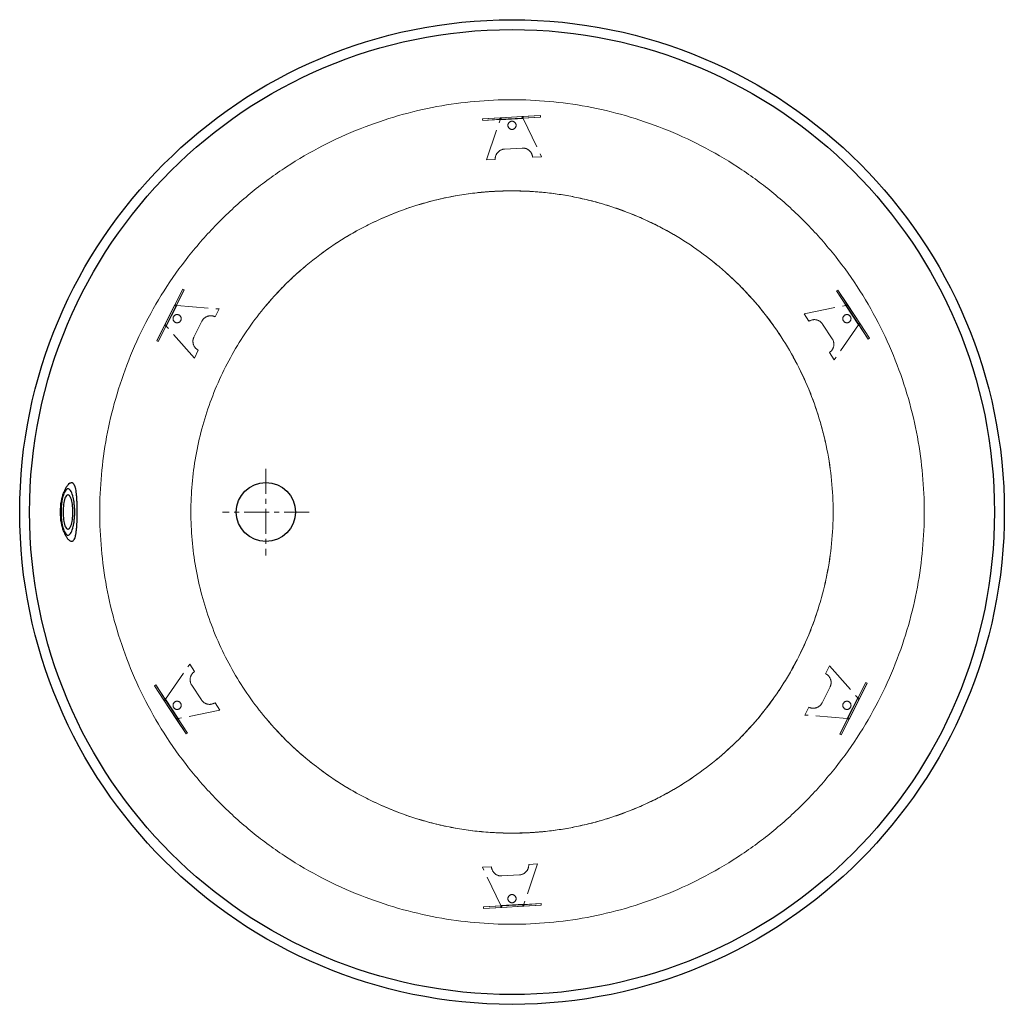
# Model space of a CAD drawing. Header units: millimetres. Extents: x 365 to 1865, y 6 to 1506.
import ezdxf

# ---------------------------------------------------------------- set-up
doc = ezdxf.new("R2010")
doc.units = ezdxf.units.MM
doc.header["$LTSCALE"] = 4
doc.header["$MEASUREMENT"] = 0
doc.linetypes.add('ACAD_ISO02W100', pattern=[15, 12, -3])
doc.linetypes.add('MITTE', pattern=[50.8, 31.75, -6.35, 6.35, -6.35])
doc.layers.get('0').update_dxf_attribs({"lineweight": 20})
for name, color, linetype, lineweight in [('kontur', 252, 'Continuous', 9), ('mittellinien_aktuell', 7, 'MITTE', 9), ('verdeckt', 8, 'ACAD_ISO02W100', 9)]:
    doc.layers.add(name, color=color, linetype=linetype, lineweight=lineweight)

msp = doc.modelspace()

# ---------------------------------------------------------------- linework, layer by layer
at = {"color": 7, "linetype": 'Continuous', "lineweight": 25, "flags": 128}
for points in [[(446.3, 756.2), (446.3, 759.3), (446.1, 762.2), (445.9, 765.1), (445.5, 767.9), (445.1, 770.5), (444.6, 773), (444, 775.2), (443.3, 777.1), (442.6, 778.8), (441.8, 780.1), (441, 781.2), (440.1, 781.9), (439.3, 782.2), (438.4, 782.2), (437.5, 781.9), (436.7, 781.2), (435.8, 780.1), (435.1, 778.8), (434.3, 777.1), (433.7, 775.2), (433.1, 773), (432.6, 770.5), (432.1, 767.9), (431.8, 765.1), (431.5, 762.2), (431.4, 759.3), (431.3, 756.2), (431.4, 753.2), (431.5, 750.3), (431.8, 747.4), (432.1, 744.6), (432.6, 742), (433.1, 739.5), (433.7, 737.3), (434.3, 735.4), (435.1, 733.7), (435.8, 732.4), (436.7, 731.3), (437.5, 730.6), (438.4, 730.3), (439.3, 730.3), (440.1, 730.6), (441, 731.3), (441.8, 732.4), (442.6, 733.7), (443.3, 735.4), (444, 737.3), (444.6, 739.5), (445.1, 742), (445.5, 744.6), (445.9, 747.4), (446.1, 750.3), (446.3, 753.2), (446.3, 756.2)], [(446.9, 777.9), (446.2, 780.7), (445.4, 783.3), (444.6, 785.5), (443.7, 787.4), (442.7, 789), (441.7, 790.2), (440.7, 791.1), (439.6, 791.6), (438.5, 791.7), (437.5, 791.4), (436.4, 790.7), (435.4, 789.7), (434.4, 788.2), (433.5, 786.5), (432.6, 784.4), (431.8, 782)], [(431.8, 730.5), (432.6, 728.1), (433.5, 726), (434.4, 724.3), (435.4, 722.8), (436.4, 721.8), (437.5, 721.1), (438.5, 720.8), (439.6, 720.9), (440.7, 721.4), (441.7, 722.3), (442.7, 723.5), (443.7, 725.1), (444.6, 727), (445.4, 729.2), (446.2, 731.8), (446.9, 734.6)]]:
    msp.add_lwpolyline(points, dxfattribs=at)
at = {"color": 7, "linetype": 'Continuous', "lineweight": 25}
for centre, radius in [((1115.3, 756.2), 750), ((1115.3, 756.2), 735), ((740.3, 756.2), 45)]:
    msp.add_circle(centre, radius, dxfattribs=at)
for points, knots in [([(429.5, 775.9), (429.6, 776.5), (429.8, 777), (430, 778.1), (430.2, 778.7), (430.6, 780.2), (430.9, 781.3), (431.9, 784.2), (432.6, 786.1), (434.1, 789.7), (434.9, 791.3), (436.1, 793.5), (436.5, 794.2), (437.3, 795.5), (437.8, 796.1), (439, 797.8), (439.8, 798.7), (440.8, 799.6), (441, 799.8), (441.4, 800.1), (441.6, 800.2), (442.2, 800.6), (442.6, 800.7), (443.7, 801.1), (444.4, 801.2), (445.4, 800.9), (445.7, 800.7), (446.3, 800.3), (446.6, 800), (447.4, 799), (447.9, 798.2), (448.5, 796.9), (448.6, 796.6), (448.8, 796), (449, 795.7), (449.3, 794.8), (449.5, 794.2), (450, 792.1), (450.3, 790.5), (450.7, 788), (450.9, 787.1), (451.1, 785.2), (451.2, 784.3), (451.5, 781.4), (451.7, 779.3), (451.9, 776.1), (452, 775), (452.1, 772.8), (452.1, 771.6), (452.3, 768.2), (452.4, 765.9), (452.4, 761.1), (452.5, 758.8), (452.5, 755.7), (452.5, 755.1), (452.5, 753.9), (452.5, 753.3), (452.4, 751.5), (452.4, 750.3), (452.4, 746.8), (452.3, 744.4), (452.2, 741.5), (452.1, 741), (452.1, 739.8), (452.1, 739.3), (452, 737.6), (451.9, 736.5), (451.7, 733.3), (451.5, 731.2), (451.3, 728.7), (451.2, 728.3), (451.1, 727.3), (451, 726.8), (450.9, 725.5), (450.7, 724.6), (450.3, 722), (450, 720.4), (449.3, 717.6), (448.9, 716.4), (448.2, 714.8), (447.9, 714.3), (447.4, 713.5), (447.2, 713.1), (446.3, 712.2), (445.7, 711.7), (444.9, 711.5), (444.7, 711.5), (444.4, 711.4), (444.2, 711.4), (443.7, 711.4), (443.3, 711.5), (442.2, 711.9), (441.4, 712.4), (440.2, 713.5), (439.8, 713.9), (438.9, 714.8), (438.5, 715.3), (437.3, 717), (436.5, 718.3), (435.5, 720.1), (435.3, 720.5), (434.9, 721.3), (434.7, 721.7), (434.1, 722.9), (433.7, 723.7), (432.6, 726.4), (431.9, 728.3), (430.9, 731.2), (430.6, 732.3), (430.2, 733.8), (430, 734.4), (429.8, 735.5), (429.6, 736), (429.5, 736.6)], [0, 0, 0, 0, 0.007813, 0.007813, 0.015625, 0.015625, 0.03125, 0.03125, 0.0625, 0.0625, 0.09375, 0.09375, 0.109375, 0.109375, 0.125, 0.125, 0.15625, 0.15625, 0.164063, 0.164063, 0.171875, 0.171875, 0.1875, 0.1875, 0.21875, 0.21875, 0.234375, 0.234375, 0.25, 0.25, 0.28125, 0.28125, 0.289063, 0.289063, 0.296875, 0.296875, 0.3125, 0.3125, 0.34375, 0.34375, 0.359375, 0.359375, 0.375, 0.375, 0.40625, 0.40625, 0.421875, 0.421875, 0.4375, 0.4375, 0.46875, 0.46875, 0.5, 0.5, 0.507813, 0.507813, 0.515625, 0.515625, 0.53125, 0.53125, 0.5625, 0.5625, 0.570313, 0.570313, 0.578125, 0.578125, 0.59375, 0.59375, 0.625, 0.625, 0.632813, 0.632813, 0.640625, 0.640625, 0.65625, 0.65625, 0.6875, 0.6875, 0.71875, 0.71875, 0.734375, 0.734375, 0.75, 0.75, 0.78125, 0.78125, 0.789063, 0.789063, 0.796875, 0.796875, 0.8125, 0.8125, 0.84375, 0.84375, 0.859375, 0.859375, 0.875, 0.875, 0.90625, 0.90625, 0.914063, 0.914063, 0.921875, 0.921875, 0.9375, 0.9375, 0.96875, 0.96875, 0.984375, 0.984375, 0.992188, 0.992188, 1, 1, 1, 1]), ([(431.8, 782), (431.4, 780.7), (431, 779.3), (430.3, 776.4), (430, 774.9), (429.7, 773.3)], [0, 0, 0, 0, 0.5, 0.5, 1, 1, 1, 1]), ([(429.5, 736.6), (429.3, 737.3), (429.2, 738.1), (428.8, 739.7), (428.7, 740.5), (428.3, 742.9), (428.1, 744.6), (427.8, 747.8), (427.6, 749.5), (427.5, 752.9), (427.4, 754.5), (427.4, 757.9), (427.5, 759.6), (427.6, 763), (427.8, 764.6), (428.1, 767.9), (428.3, 769.6), (428.7, 772), (428.8, 772.8), (429.2, 774.4), (429.3, 775.2), (429.5, 775.9)], [0, 0, 0, 0, 0.0625, 0.0625, 0.125, 0.125, 0.25, 0.25, 0.375, 0.375, 0.5, 0.5, 0.625, 0.625, 0.75, 0.75, 0.875, 0.875, 0.9375, 0.9375, 1, 1, 1, 1]), ([(429.7, 773.3), (429.5, 772), (429.3, 770.7), (428.9, 768), (428.8, 766.6), (428.6, 764.4), (428.5, 763.7), (428.4, 762.2), (428.4, 761.5), (428.3, 759.3), (428.3, 757.8), (428.3, 755.5), (428.3, 754.8), (428.3, 753.3), (428.3, 752.5), (428.4, 750.3), (428.5, 748.8), (428.8, 746), (428.9, 744.6), (429.3, 741.8), (429.5, 740.5), (429.7, 739.2)], [0, 0, 0, 0, 0.125, 0.125, 0.25, 0.25, 0.3125, 0.3125, 0.375, 0.375, 0.5, 0.5, 0.5625, 0.5625, 0.625, 0.625, 0.75, 0.75, 0.875, 0.875, 1, 1, 1, 1]), ([(446.9, 734.6), (447.3, 736.1), (447.6, 737.8), (448.1, 741.1), (448.3, 742.9), (448.6, 745.7), (448.7, 746.6), (448.9, 748.5), (448.9, 749.5), (449.1, 752.3), (449.1, 754.2), (449.1, 756.7), (449.1, 757.2), (449.1, 758.2), (449.1, 758.7), (449.1, 760.1), (449, 761.1), (448.9, 764), (448.7, 765.8), (448.4, 768.6), (448.3, 769.5), (448.1, 771.3), (448, 772.2), (447.6, 774.7), (447.3, 776.4), (446.9, 777.9)], [0, 0, 0, 0, 0.125, 0.125, 0.25, 0.25, 0.3125, 0.3125, 0.375, 0.375, 0.5, 0.5, 0.53125, 0.53125, 0.5625, 0.5625, 0.625, 0.625, 0.75, 0.75, 0.8125, 0.8125, 0.875, 0.875, 1, 1, 1, 1]), ([(429.7, 739.2), (430, 737.6), (430.3, 736.1), (431, 733.2), (431.4, 731.8), (431.8, 730.5)], [0, 0, 0, 0, 0.5, 0.5, 1, 1, 1, 1])]:
    msp.add_open_spline(points, degree=3, knots=knots, dxfattribs=at)
at = {"layer": 'kontur'}
for points, knots in [([(1115.3, 128.2), (1096.8, 128.2), (1077.9, 129), (1039.8, 132.5), (1020.4, 135.1), (981.6, 142.3), (962, 146.9), (922.9, 158), (903.4, 164.7), (864.8, 180), (845.6, 188.7), (808, 208.1), (789.6, 218.8), (753.7, 242.3), (736.2, 255), (702.7, 282.3), (686.5, 296.8), (655.9, 327.5), (641.3, 343.6), (614.1, 377.2), (601.4, 394.6), (577.9, 430.5), (567.1, 449), (547.7, 486.6), (539, 505.7), (523.7, 544.4), (517.1, 563.9), (505.9, 603), (501.3, 622.5), (494.1, 661.4), (491.5, 680.7), (488.1, 718.9), (487.2, 737.7), (487.2, 774.8), (488.1, 793.6), (491.5, 831.8), (494.1, 851.1), (501.3, 890), (505.9, 909.5), (517.1, 948.6), (523.7, 968.1), (539, 1006.8), (547.7, 1025.9), (567.1, 1063.5), (577.9, 1082), (601.4, 1117.9), (614.1, 1135.3), (641.3, 1168.9), (655.9, 1185), (686.5, 1215.7), (702.7, 1230.2), (736.2, 1257.5), (753.7, 1270.2), (789.6, 1293.7), (808, 1304.4), (845.6, 1323.8), (864.8, 1332.5), (903.4, 1347.8), (922.9, 1354.5), (962, 1365.6), (981.6, 1370.2), (1020.4, 1377.4), (1039.8, 1380), (1077.9, 1383.5), (1096.8, 1384.3), (1115.3, 1384.3)], [0, 0, 0, 0, 0.03125, 0.03125, 0.0625, 0.0625, 0.09375, 0.09375, 0.125, 0.125, 0.15625, 0.15625, 0.1875, 0.1875, 0.21875, 0.21875, 0.25, 0.25, 0.28125, 0.28125, 0.3125, 0.3125, 0.34375, 0.34375, 0.375, 0.375, 0.40625, 0.40625, 0.4375, 0.4375, 0.46875, 0.46875, 0.5, 0.5, 0.53125, 0.53125, 0.5625, 0.5625, 0.59375, 0.59375, 0.625, 0.625, 0.65625, 0.65625, 0.6875, 0.6875, 0.71875, 0.71875, 0.75, 0.75, 0.78125, 0.78125, 0.8125, 0.8125, 0.84375, 0.84375, 0.875, 0.875, 0.90625, 0.90625, 0.9375, 0.9375, 0.96875, 0.96875, 1, 1, 1, 1]), ([(1115.3, 1384.3), (1133.8, 1384.3), (1152.6, 1383.5), (1190.8, 1380), (1210.1, 1377.4), (1249, 1370.2), (1268.6, 1365.6), (1307.6, 1354.5), (1327.1, 1347.8), (1365.8, 1332.5), (1384.9, 1323.8), (1422.5, 1304.4), (1441, 1293.7), (1476.9, 1270.2), (1494.4, 1257.5), (1527.9, 1230.2), (1544.1, 1215.7), (1574.7, 1185), (1589.2, 1168.9), (1616.5, 1135.3), (1629.2, 1117.9), (1652.7, 1082), (1663.4, 1063.5), (1682.9, 1025.9), (1691.6, 1006.8), (1706.9, 968.1), (1713.5, 948.6), (1724.7, 909.5), (1729.2, 890), (1736.4, 851.1), (1739.1, 831.8), (1742.5, 793.6), (1743.3, 774.8), (1743.3, 737.7), (1742.5, 718.9), (1739.1, 680.7), (1736.4, 661.4), (1729.2, 622.5), (1724.7, 603), (1713.5, 563.9), (1706.9, 544.4), (1691.6, 505.7), (1682.9, 486.6), (1663.4, 449), (1652.7, 430.5), (1629.2, 394.6), (1616.5, 377.2), (1589.2, 343.6), (1574.7, 327.5), (1544.1, 296.8), (1527.9, 282.3), (1494.4, 255), (1476.9, 242.3), (1441, 218.8), (1422.5, 208.1), (1384.9, 188.7), (1365.8, 180), (1327.1, 164.7), (1307.6, 158), (1268.6, 146.9), (1249, 142.3), (1210.1, 135.1), (1190.8, 132.5), (1152.6, 129), (1133.8, 128.2), (1115.3, 128.2)], [0, 0, 0, 0, 0.03125, 0.03125, 0.0625, 0.0625, 0.09375, 0.09375, 0.125, 0.125, 0.15625, 0.15625, 0.1875, 0.1875, 0.21875, 0.21875, 0.25, 0.25, 0.28125, 0.28125, 0.3125, 0.3125, 0.34375, 0.34375, 0.375, 0.375, 0.40625, 0.40625, 0.4375, 0.4375, 0.46875, 0.46875, 0.5, 0.5, 0.53125, 0.53125, 0.5625, 0.5625, 0.59375, 0.59375, 0.625, 0.625, 0.65625, 0.65625, 0.6875, 0.6875, 0.71875, 0.71875, 0.75, 0.75, 0.78125, 0.78125, 0.8125, 0.8125, 0.84375, 0.84375, 0.875, 0.875, 0.90625, 0.90625, 0.9375, 0.9375, 0.96875, 0.96875, 1, 1, 1, 1]), ([(1115.3, 1245.5), (1114.6, 1245.5), (1113, 1245.5), (1110.7, 1245.5), (1108.4, 1245.5), (1106, 1245.4), (1103.7, 1245.4), (1101.3, 1245.3), (1098.9, 1245.2), (1096.5, 1245.1), (1094.1, 1245), (1091.7, 1244.9), (1089.3, 1244.8), (1086.9, 1244.7), (1084.4, 1244.5), (1082, 1244.4), (1079.5, 1244.2), (1077, 1244), (1074.5, 1243.8), (1072, 1243.6), (1069.5, 1243.4), (1067, 1243.1), (1064.5, 1242.9), (1058.5, 1242.2), (1048.8, 1241), (1035.8, 1239.1), (1022.5, 1236.7), (1009.9, 1234.1), (996.7, 1231), (983.8, 1227.6), (970.6, 1223.7), (953.6, 1218.2), (932.8, 1210.4), (908.3, 1199.8), (884.4, 1187.8), (860.8, 1174.4), (838.4, 1159.9), (820.3, 1146.7), (806.7, 1135.9), (796.3, 1127.3), (786.4, 1118.5), (776.6, 1109.4), (767.1, 1100.1), (759.9, 1092.5), (754.9, 1087.1), (751.8, 1083.7), (748.8, 1080.4), (745.9, 1077.1), (743.1, 1073.8), (741.2, 1071.6), (740.3, 1070.5)], [0, 0, 0, 0, 0.005407, 0.010842, 0.016303, 0.021793, 0.027309, 0.032853, 0.038423, 0.04402, 0.049643, 0.055293, 0.06097, 0.066672, 0.072401, 0.078155, 0.083936, 0.089741, 0.095573, 0.101429, 0.107311, 0.113218, 0.119149, 0.125106, 0.155583, 0.1876, 0.217643, 0.250094, 0.278463, 0.312589, 0.343837, 0.375084, 0.437572, 0.50006, 0.562549, 0.625038, 0.690453, 0.750018, 0.781929, 0.812516, 0.844397, 0.875007, 0.90689, 0.937503, 0.948265, 0.958888, 0.969373, 0.979719, 0.989927, 1, 1, 1, 1]), ([(740.3, 1070.4), (751.7, 1084), (763.9, 1097), (789.6, 1121.7), (803.1, 1133.3), (831.4, 1155), (846.1, 1165.1), (876.5, 1183.6), (892.2, 1192), (924.5, 1207), (941, 1213.7), (974.7, 1225.1), (991.9, 1229.9), (1026.6, 1237.7), (1044.2, 1240.6), (1079.6, 1244.5), (1097.4, 1245.4), (1115.3, 1245.4)], [0, 0, 0, 0, 0.125, 0.125, 0.25, 0.25, 0.375, 0.375, 0.5, 0.5, 0.625, 0.625, 0.75, 0.75, 0.875, 0.875, 1, 1, 1, 1]), ([(1115.3, 267), (1116.1, 267), (1117.6, 267), (1119.8, 267), (1122, 267), (1124.2, 267.1), (1126.5, 267.1), (1128.7, 267.2), (1130.9, 267.2), (1133.1, 267.3), (1135.3, 267.4), (1137.4, 267.5), (1139.6, 267.6), (1141.8, 267.7), (1144, 267.8), (1146.1, 268), (1148.3, 268.1), (1150.4, 268.3), (1152.6, 268.4), (1154.7, 268.6), (1156.9, 268.8), (1159, 269), (1161.1, 269.1), (1166.6, 269.7), (1175.3, 270.6), (1187.3, 272.3), (1199.1, 274.2), (1214.8, 277.1), (1234.3, 281.5), (1257.5, 287.9), (1280.2, 295.4), (1302.7, 304.1), (1324.6, 313.8), (1353.2, 328.2), (1387.5, 348.8), (1419.7, 372.7), (1444, 393.6), (1463.4, 412), (1483.5, 433.5), (1503.8, 458.3), (1525.5, 488.6), (1547.5, 525.3), (1565.8, 563.9), (1578.9, 598.9), (1588.2, 629.6), (1596.7, 665.9), (1603, 708.2), (1605.3, 756.2), (1603, 804.3), (1596.7, 846.5), (1588.2, 882.9), (1578.9, 913.6), (1565.8, 948.6), (1547.5, 987.2), (1525.5, 1023.9), (1503.8, 1054.2), (1483.5, 1079), (1463.4, 1100.5), (1444, 1118.9), (1419.7, 1139.8), (1387.5, 1163.7), (1353.2, 1184.3), (1324.6, 1198.7), (1302.7, 1208.4), (1280.2, 1217.1), (1257.5, 1224.6), (1234.3, 1231), (1214.8, 1235.4), (1199.1, 1238.3), (1187.3, 1240.2), (1175.3, 1241.9), (1165.9, 1242.9), (1159, 1243.6), (1154.7, 1243.9), (1150.4, 1244.2), (1146.1, 1244.5), (1141.8, 1244.8), (1137.4, 1245), (1133.1, 1245.2), (1128.7, 1245.3), (1124.2, 1245.4), (1119.8, 1245.5), (1116.8, 1245.5), (1115.3, 1245.5)], [0, 0, 0, 0, 0.001454, 0.002905, 0.004352, 0.005796, 0.007237, 0.008675, 0.01011, 0.011541, 0.012969, 0.014394, 0.015816, 0.017234, 0.018648, 0.02006, 0.021468, 0.022873, 0.024274, 0.025672, 0.027066, 0.028457, 0.029844, 0.031228, 0.039176, 0.047036, 0.054807, 0.062486, 0.078246, 0.093742, 0.109473, 0.124997, 0.140707, 0.156253, 0.1875, 0.218745, 0.234418, 0.250001, 0.270954, 0.291793, 0.312508, 0.343842, 0.375, 0.395879, 0.416716, 0.437507, 0.468769, 0.5, 0.531229, 0.562493, 0.583282, 0.60412, 0.625001, 0.656156, 0.687494, 0.708206, 0.729044, 0.749999, 0.765582, 0.781254, 0.812501, 0.843746, 0.859292, 0.875003, 0.890526, 0.906257, 0.921754, 0.937514, 0.945192, 0.952962, 0.960823, 0.968772, 0.971543, 0.974328, 0.977127, 0.979939, 0.982765, 0.985605, 0.988458, 0.991324, 0.994203, 0.997095, 1, 1, 1, 1]), ([(1115.3, 1245.4), (1123.2, 1245.4), (1139.3, 1245), (1171.2, 1242.7), (1210.8, 1236.8), (1257.5, 1225.1), (1302.7, 1208.9), (1346.2, 1188.4), (1387.5, 1163.7), (1419.6, 1139.8), (1443.9, 1118.9), (1467.1, 1096.8), (1494, 1067.1), (1522.7, 1028.5), (1547.4, 987.2), (1568, 943.8), (1581.5, 906), (1590, 875.2), (1597, 843.9), (1602.9, 804.3), (1605.3, 756.2), (1602.9, 708.2), (1595.8, 660.6), (1584.2, 614), (1568, 568.7), (1550.8, 532.5), (1535, 504.6), (1517.9, 477.6), (1494, 445.4), (1461.7, 409.8), (1426.1, 377.5), (1393.9, 353.6), (1366.8, 336.5), (1339, 320.7), (1302.7, 303.6), (1257.5, 287.4), (1210.8, 275.7), (1163.3, 268.6), (1131.3, 267.1), (1115.3, 267.1)], [0, 0, 0, 0, 27.422513, 54.845027, 109.690054, 164.535081, 219.380108, 274.225135, 329.070162, 383.915189, 411.337702, 438.760216, 493.605243, 548.45027, 603.295297, 658.140324, 712.985351, 740.407864, 767.830378, 822.675404, 877.520431, 932.365458, 987.210485, 1042.055512, 1096.900539, 1151.745566, 1179.16808, 1206.590593, 1261.43562, 1316.280647, 1371.125674, 1425.970701, 1453.393215, 1480.815728, 1535.660755, 1590.505782, 1645.350809, 1700.195836, 1755.040863, 1755.040863, 1755.040863, 1755.040863]), ([(740.3, 442.1), (731.2, 453), (722.5, 464.3), (706.2, 487.6), (698.6, 499.6), (684.4, 524.2), (677.8, 536.8), (665.8, 562.6), (660.4, 575.8), (650.7, 602.5), (646.4, 616), (639.1, 643.5), (636, 657.4), (631.1, 685.4), (629.2, 699.5), (626.7, 727.8), (626.1, 742), (626.1, 770.5), (626.7, 784.7), (629.2, 813), (631.1, 827.1), (636, 855.1), (639.1, 869), (646.4, 896.5), (650.7, 910), (660.4, 936.7), (665.8, 949.9), (677.8, 975.7), (684.4, 988.3), (698.6, 1012.9), (706.2, 1024.9), (722.5, 1048.2), (731.2, 1059.5), (740.3, 1070.4)], [0, 0, 0, 0, 0.0625, 0.0625, 0.125, 0.125, 0.1875, 0.1875, 0.25, 0.25, 0.3125, 0.3125, 0.375, 0.375, 0.4375, 0.4375, 0.5, 0.5, 0.5625, 0.5625, 0.625, 0.625, 0.6875, 0.6875, 0.75, 0.75, 0.8125, 0.8125, 0.875, 0.875, 0.9375, 0.9375, 1, 1, 1, 1]), ([(1115.3, 267.1), (1106.3, 267.1), (1097.4, 267.3), (1079.7, 268.3), (1070.8, 269), (1044.2, 271.9), (1026.7, 274.8), (991.9, 282.6), (974.7, 287.4), (941, 298.8), (924.5, 305.5), (892.2, 320.5), (876.5, 328.9), (846.1, 347.4), (831.4, 357.5), (803.1, 379.2), (789.6, 390.8), (763.9, 415.5), (751.7, 428.5), (740.3, 442.1)], [0, 0, 0, 0, 0.0625, 0.0625, 0.125, 0.125, 0.25, 0.25, 0.375, 0.375, 0.5, 0.5, 0.625, 0.625, 0.75, 0.75, 0.875, 0.875, 1, 1, 1, 1]), ([(740.3, 442), (740.7, 441.5), (741.7, 440.4), (743.1, 438.7), (744.5, 437.1), (745.9, 435.4), (747.4, 433.8), (748.8, 432.1), (750.3, 430.4), (751.8, 428.8), (753.3, 427.1), (754.9, 425.4), (756.4, 423.7), (760.4, 419.4), (767.1, 412.4), (779.6, 400.2), (796.1, 385.2), (816.5, 368.6), (838.4, 352.6), (860.8, 338.1), (884.4, 324.7), (908.3, 312.7), (932.8, 302.1), (953.6, 294.3), (970.6, 288.8), (987.7, 283.8), (1005.1, 279.4), (1022.5, 275.8), (1035.8, 273.4), (1048.8, 271.5), (1062.2, 269.8), (1075.3, 268.6), (1085.7, 267.9), (1093.1, 267.5), (1097.6, 267.3), (1102, 267.2), (1106.5, 267.1), (1110.9, 267), (1113.9, 267), (1115.3, 267)], [0, 0, 0, 0, 0.005019, 0.010071, 0.015158, 0.020279, 0.025435, 0.030625, 0.03585, 0.04111, 0.046404, 0.051733, 0.057098, 0.062497, 0.093115, 0.124996, 0.184889, 0.249978, 0.309554, 0.374959, 0.43745, 0.49994, 0.562429, 0.624918, 0.656165, 0.687413, 0.749905, 0.782348, 0.812403, 0.844424, 0.8749, 0.906639, 0.937393, 0.947938, 0.958439, 0.968897, 0.97931, 0.989678, 1, 1, 1, 1])]:
    msp.add_open_spline(points, degree=3, knots=knots, dxfattribs=at)
at = {"layer": 'mittellinien_aktuell', "ltscale": 0.3}
for p, q in [((740.3, 822.2), (740.3, 690.2)), ((806.4, 756.2), (674.1, 756.2))]:
    msp.add_line(p, q, dxfattribs=at)
at = {"layer": 'verdeckt'}
for p, q in [((1098.6, 1356.9), (1070.6, 1355.3)), ((1070.6, 1355.3), (1097.1, 1356.8)), ((1070.8, 1352.9), (1070.6, 1355.3)), ((1098.7, 1354.5), (1070.8, 1352.9)), ((1070.8, 1352.9), (1097.2, 1354.4)), ((1076.3, 1292.5), (1097.1, 1353.9)), ((1097.1, 1356.8), (1132, 1358.8)), ((1097.2, 1354.4), (1097.1, 1356.8)), ((1132.4, 1355.9), (1097.1, 1353.9)), ((1097.2, 1354.4), (1132.2, 1356.4)), ((1130.5, 1358.7), (1098.6, 1356.9)), ((1098.7, 1354.5), (1098.6, 1356.9)), ((1130.7, 1356.3), (1098.7, 1354.5)), ((1158.5, 1360.4), (1130.5, 1358.7)), ((1130.7, 1356.3), (1130.5, 1358.7)), ((1158.6, 1358), (1130.7, 1356.3)), ((1132, 1358.8), (1158.5, 1360.4)), ((1132.2, 1356.4), (1132, 1358.8)), ((1132.2, 1356.4), (1158.6, 1358)), ((1132.4, 1355.9), (1160.1, 1297.4)), ((1158.6, 1358), (1158.5, 1360.4)), ((1130.8, 1310.7), (1103.9, 1309.1)), ((1089.8, 1293.3), (1076.3, 1292.5)), ((1160.1, 1297.4), (1146.7, 1296.6)), ((613.7, 1095.7), (601.1, 1070.7)), ((601.8, 1072), (613.7, 1095.7)), ((615.9, 1094.6), (613.7, 1095.7)), ((615.9, 1094.6), (603.3, 1069.6)), ((604, 1071), (615.9, 1094.6)), ((1609.7, 1093.1), (1611.7, 1094.4)), ((1609.7, 1093.1), (1624.3, 1071)), ((1625.1, 1069.7), (1609.7, 1093.1)), ((1611.7, 1094.4), (1626.3, 1072.3)), ((1627.1, 1071), (1611.7, 1094.4)), ((586.1, 1040.8), (601.8, 1072)), ((601.1, 1070.7), (586.8, 1042.1)), ((588.2, 1039.7), (604, 1071)), ((604.5, 1070.9), (588.6, 1039.3)), ((603.3, 1069.6), (588.9, 1041)), ((603.3, 1069.6), (601.1, 1070.7)), ((604, 1071), (601.8, 1072)), ((604.5, 1070.9), (669.1, 1065.6)), ((669.1, 1065.6), (663, 1053.6)), ((1560.2, 1058.2), (1623.8, 1070.9)), ((1643.2, 1041.3), (1623.8, 1070.9)), ((1624.3, 1071), (1626.3, 1072.3)), ((1624.3, 1071), (1643.5, 1041.7)), ((1625.1, 1069.7), (1627.1, 1071)), ((1642.7, 1043), (1625.1, 1069.7)), ((1626.3, 1072.3), (1645.5, 1043)), ((1644.7, 1044.3), (1627.1, 1071)), ((1567.6, 1046.9), (1560.2, 1058.2)), ((586.8, 1042.1), (574.2, 1017.1)), ((574.2, 1017.1), (586.1, 1040.8)), ((588.9, 1041), (576.3, 1016)), ((576.3, 1016), (588.2, 1039.7)), ((588.2, 1039.7), (586.1, 1040.8)), ((588.9, 1041), (586.8, 1042.1)), ((631.4, 990.6), (588.6, 1039.3)), ((642.9, 1046.9), (630.8, 1022.8)), ((1603.2, 1020), (1588.4, 1042.6)), ((1643.2, 1041.3), (1606.3, 988)), ((1642.7, 1043), (1644.7, 1044.3)), ((1658.1, 1019.6), (1642.7, 1043)), ((1643.5, 1041.7), (1645.5, 1043)), ((1643.5, 1041.7), (1658.1, 1019.6)), ((1660.1, 1020.9), (1644.7, 1044.3)), ((1645.5, 1043), (1660.1, 1020.9)), ((1658.1, 1019.6), (1660.1, 1020.9)), ((576.3, 1016), (574.2, 1017.1)), ((637.4, 1002.7), (631.4, 990.6)), ((1606.3, 988), (1598.9, 999.2)), ((587.4, 471.2), (624.3, 524.5)), ((624.3, 524.5), (631.7, 513.3)), ((1593.1, 509.8), (1599.2, 521.9)), ((1599.2, 521.9), (1642, 473.2)), ((1641.7, 471.5), (1654.2, 496.5)), ((1654.2, 496.5), (1642.3, 472.8)), ((1643.8, 470.4), (1656.4, 495.4)), ((1656.4, 495.4), (1644.5, 471.7)), ((1654.2, 496.5), (1656.4, 495.4)), ((572.5, 492.9), (570.5, 491.6)), ((570.5, 491.6), (585.9, 468.2)), ((585.1, 469.5), (570.5, 491.6)), ((587.1, 470.8), (572.5, 492.9)), ((572.5, 492.9), (587.9, 469.5)), ((627.4, 492.5), (642.2, 469.9)), ((1587.7, 465.6), (1599.8, 489.7)), ((587.1, 470.8), (585.1, 469.5)), ((604.3, 440.2), (585.1, 469.5)), ((587.9, 469.5), (585.9, 468.2)), ((585.9, 468.2), (603.5, 441.5)), ((606.3, 441.5), (587.1, 470.8)), ((587.4, 471.2), (606.8, 441.6)), ((587.9, 469.5), (605.5, 442.8)), ((663, 465.6), (670.4, 454.3)), ((1626.1, 441.6), (1642, 473.2)), ((1642.3, 472.8), (1626.6, 441.5)), ((1627.3, 442.9), (1641.7, 471.5)), ((1644.5, 471.7), (1628.8, 440.5)), ((1629.4, 441.8), (1643.8, 470.4)), ((1641.7, 471.5), (1643.8, 470.4)), ((1642.3, 472.8), (1644.5, 471.7)), ((670.4, 454.3), (606.8, 441.6)), ((1561.5, 446.9), (1567.5, 458.9)), ((605.5, 442.8), (603.5, 441.5)), ((603.5, 441.5), (618.8, 418.1)), ((606.3, 441.5), (604.3, 440.2)), ((618.8, 418.1), (604.3, 440.2)), ((605.5, 442.8), (620.9, 419.4)), ((620.9, 419.4), (606.3, 441.5)), ((1626.1, 441.6), (1561.5, 446.9)), ((1614.7, 417.9), (1627.3, 442.9)), ((1626.6, 441.5), (1614.7, 417.9)), ((1616.9, 416.8), (1629.4, 441.8)), ((1628.8, 440.5), (1616.9, 416.8)), ((1626.6, 441.5), (1628.8, 440.5)), ((1627.3, 442.9), (1629.4, 441.8)), ((620.9, 419.4), (618.8, 418.1)), ((1614.7, 417.9), (1616.9, 416.8)), ((1070.4, 215.1), (1083.9, 215.9)), ((1098.2, 156.6), (1070.4, 215.1)), ((1154.3, 220), (1133.5, 158.6)), ((1140.8, 219.2), (1154.3, 220)), ((1099.8, 201.8), (1126.7, 203.4)), ((1071.9, 154.5), (1099.9, 156.2)), ((1098.4, 156.1), (1071.9, 154.5)), ((1071.9, 154.5), (1072.1, 152.1)), ((1072.1, 152.1), (1100, 153.8)), ((1098.5, 153.7), (1072.1, 152.1)), ((1098.2, 156.6), (1133.5, 158.6)), ((1133.3, 158.1), (1098.4, 156.1)), ((1098.4, 156.1), (1098.5, 153.7)), ((1133.5, 155.7), (1098.5, 153.7)), ((1099.9, 156.2), (1131.8, 158)), ((1099.9, 156.2), (1100, 153.8)), ((1100, 153.8), (1132, 155.6)), ((1131.8, 158), (1159.8, 159.6)), ((1131.8, 158), (1132, 155.6)), ((1132, 155.6), (1159.9, 157.2)), ((1159.8, 159.6), (1133.3, 158.1)), ((1133.3, 158.1), (1133.5, 155.7)), ((1159.9, 157.2), (1133.5, 155.7)), ((1159.8, 159.6), (1159.9, 157.2))]:
    msp.add_line(p, q, dxfattribs=at)
for centre in [(1115.3, 1345.3), (1115.3, 1345.3), (605.1, 1050.8), (605.1, 1050.8), (1625.5, 1050.8), (1625.5, 1050.8), (605.1, 461.7), (605.1, 461.7), (1625.5, 461.7), (1625.5, 461.7), (1115.3, 167.2), (1115.3, 167.2)]:
    msp.add_circle(centre, 6.25, dxfattribs=at)
for centre, start, end in [((1104.7, 1294.1), 93.3192, 183.3192), ((1104.7, 1294.1), 93.3192, 183.3192), ((1131.7, 1295.7), 3.3192, 93.3192), ((1131.7, 1295.7), 3.3192, 93.3192), ((656.3, 1040.2), 63.3192, 153.3192), ((656.3, 1040.2), 63.3192, 153.3192), ((1575.8, 1034.3), 33.3192, 123.3192), ((1575.8, 1034.3), 33.3192, 123.3192), ((644.2, 1016.1), 153.3192, 243.3192), ((644.2, 1016.1), 153.3192, 243.3192), ((1590.7, 1011.8), 303.3192, 33.3192), ((1590.7, 1011.8), 303.3192, 33.3192), ((639.9, 500.7), 123.3192, 213.3192), ((639.9, 500.7), 123.3192, 213.3192), ((1586.4, 496.4), 333.3192, 63.3192), ((1586.4, 496.4), 333.3192, 63.3192), ((654.7, 478.2), 213.3192, 303.3192), ((654.7, 478.2), 213.3192, 303.3192), ((1574.3, 472.3), 243.3192, 333.3192), ((1574.3, 472.3), 243.3192, 333.3192), ((1098.9, 216.8), 183.3192, 273.3192), ((1098.9, 216.8), 183.3192, 273.3192), ((1125.8, 218.4), 273.3192, 3.3192), ((1125.8, 218.4), 273.3192, 3.3192)]:
    msp.add_arc(centre, 15, start, end, dxfattribs=at)
for points in [[(1097.1, 1356.8), (1097.1, 1356.8), (1097.1, 1356.8), (1097.1, 1356.6), (1097, 1356.3), (1097, 1356), (1097, 1355.5), (1097, 1355), (1097.1, 1354.5), (1097.1, 1354.1), (1097.1, 1353.9)], [(1097.2, 1354.4), (1097.2, 1354.4), (1097.2, 1354.4), (1097.1, 1354.3), (1097.1, 1354.1), (1097.1, 1354), (1097.1, 1353.9)], [(1132.4, 1355.9), (1132.4, 1356.1), (1132.3, 1356.5), (1132.3, 1357.1), (1132.2, 1357.6), (1132.2, 1358), (1132.1, 1358.4), (1132.1, 1358.6), (1132.1, 1358.8), (1132, 1358.8), (1132, 1358.8)], [(1132.4, 1355.9), (1132.4, 1356), (1132.3, 1356.1), (1132.3, 1356.3), (1132.2, 1356.4), (1132.2, 1356.4), (1132.2, 1356.4)], [(604.5, 1070.9), (604.3, 1071), (604, 1071.2), (603.5, 1071.4), (603, 1071.6), (602.6, 1071.8), (602.3, 1071.9), (602, 1072), (601.9, 1072.1), (601.8, 1072), (601.8, 1072)], [(604.5, 1070.9), (604.4, 1070.9), (604.3, 1071), (604.1, 1071), (604, 1071), (604, 1071), (604, 1071)], [(1626.3, 1072.3), (1626.3, 1072.3), (1626.2, 1072.3), (1626.1, 1072.2), (1625.8, 1072.1), (1625.5, 1071.9), (1625.1, 1071.7), (1624.7, 1071.4), (1624.2, 1071.2), (1623.9, 1071), (1623.8, 1070.9)], [(1624.3, 1071), (1624.3, 1071), (1624.2, 1071), (1624.1, 1071), (1623.9, 1070.9), (1623.8, 1070.9), (1623.8, 1070.9)], [(586.1, 1040.8), (586.1, 1040.8), (586.1, 1040.7), (586.3, 1040.6), (586.5, 1040.5), (586.8, 1040.3), (587.2, 1040.1), (587.6, 1039.8), (588.1, 1039.6), (588.4, 1039.4), (588.6, 1039.3)], [(588.2, 1039.7), (588.2, 1039.7), (588.2, 1039.6), (588.3, 1039.5), (588.4, 1039.4), (588.5, 1039.3), (588.6, 1039.3)], [(1643.2, 1041.3), (1643.4, 1041.4), (1643.7, 1041.6), (1644.1, 1041.9), (1644.5, 1042.2), (1644.9, 1042.5), (1645.2, 1042.7), (1645.4, 1042.9), (1645.5, 1043), (1645.5, 1043), (1645.5, 1043)], [(1643.2, 1041.3), (1643.2, 1041.3), (1643.3, 1041.4), (1643.4, 1041.6), (1643.5, 1041.7), (1643.5, 1041.7), (1643.5, 1041.7)], [(587.4, 471.2), (587.2, 471.1), (586.9, 470.9), (586.5, 470.6), (586.1, 470.3), (585.7, 470), (585.4, 469.8), (585.2, 469.6), (585.1, 469.5), (585.1, 469.5), (585.1, 469.5)], [(587.4, 471.2), (587.3, 471.2), (587.2, 471.1), (587.1, 470.9), (587.1, 470.8), (587.1, 470.8), (587.1, 470.8)], [(1642.3, 472.8), (1642.3, 472.8), (1642.3, 472.9), (1642.3, 473), (1642.1, 473.1), (1642, 473.2), (1642, 473.2)], [(1644.5, 471.7), (1644.5, 471.7), (1644.5, 471.8), (1644.3, 471.9), (1644.1, 472), (1643.8, 472.2), (1643.4, 472.4), (1643, 472.7), (1642.5, 472.9), (1642.1, 473.1), (1642, 473.2)], [(604.3, 440.2), (604.3, 440.2), (604.3, 440.2), (604.5, 440.3), (604.7, 440.4), (605, 440.6), (605.4, 440.8), (605.9, 441.1), (606.3, 441.3), (606.7, 441.5), (606.8, 441.6)], [(606.3, 441.5), (606.3, 441.5), (606.3, 441.5), (606.5, 441.5), (606.6, 441.6), (606.8, 441.6), (606.8, 441.6)], [(1626.1, 441.6), (1626.1, 441.6), (1626.3, 441.5), (1626.5, 441.5), (1626.6, 441.5), (1626.6, 441.5), (1626.6, 441.5)], [(1626.1, 441.6), (1626.3, 441.5), (1626.6, 441.3), (1627.1, 441.1), (1627.6, 440.9), (1628, 440.7), (1628.3, 440.6), (1628.6, 440.5), (1628.7, 440.4), (1628.8, 440.5), (1628.8, 440.5)], [(1098.2, 156.6), (1098.2, 156.4), (1098.2, 156), (1098.3, 155.4), (1098.3, 154.9), (1098.4, 154.5), (1098.4, 154.1), (1098.5, 153.9), (1098.5, 153.7), (1098.5, 153.7), (1098.5, 153.7)], [(1098.2, 156.6), (1098.2, 156.5), (1098.2, 156.4), (1098.3, 156.2), (1098.4, 156.1), (1098.4, 156.1), (1098.4, 156.1)], [(1133.3, 158.1), (1133.4, 158.1), (1133.4, 158.1), (1133.4, 158.2), (1133.5, 158.4), (1133.5, 158.5), (1133.5, 158.6)], [(1133.5, 155.7), (1133.5, 155.7), (1133.5, 155.7), (1133.5, 155.9), (1133.5, 156.2), (1133.5, 156.5), (1133.5, 157), (1133.5, 157.5), (1133.5, 158), (1133.5, 158.4), (1133.5, 158.6)]]:
    msp.add_open_spline(points, degree=3, dxfattribs=at)

doc.saveas('drawing.dxf')
